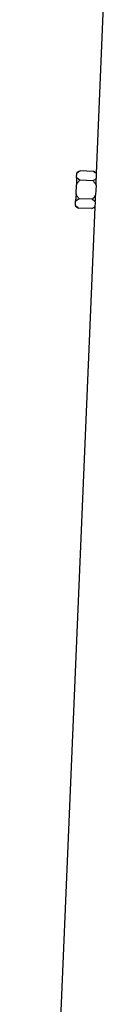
# Model space of a CAD drawing. Header units: millimetres. Extents: x 2377 to 3568, y 1016 to 5019.
# Tile 12 of 15: x 2456 to 2537, y 3017 to 4018. Entities that reach past the tile are written whole.
import ezdxf

# ---------------------------------------------------------------- set-up
doc = ezdxf.new("R2010")
doc.units = ezdxf.units.MM
doc.header["$LTSCALE"] = 2

msp = doc.modelspace()

# ---------------------------------------------------------------- linework, layer by layer
at = {"color": 7, "linetype": 'Continuous', "lineweight": 25}
for p, q in [((2537.4, 4044.7), (2529.8, 3862)), ((2513.4, 3864.4), (2510.1, 3862.6)), ((2526.8, 3863.8), (2513.4, 3864.4)), ((2529.8, 3862), (2526.8, 3863.8)), ((2509.8, 3857.5), (2509.5, 3850.2)), ((2509.8, 3857.5), (2510, 3862.1)), ((2510.1, 3862.6), (2510, 3862.1)), ((2526.5, 3854.3), (2513, 3854.9)), ((2529.8, 3861.6), (2529.8, 3861.8)), ((2509.2, 3840.9), (2509.5, 3850.2)), ((2529.5, 3849.4), (2529.1, 3840)), ((2529.5, 3849.8), (2529.5, 3849.4)), ((2508.6, 3829), (2508.8, 3833.7)), ((2509.2, 3840.9), (2508.8, 3833.7)), ((2525.7, 3835.4), (2512.2, 3835.9)), ((2529.1, 3840), (2529.1, 3839.6)), ((2528.3, 3827.5), (2456.4, 2120.7)), ((2508.6, 3829), (2508.6, 3828.5)), ((2508.6, 3828.5), (2511.8, 3826.4)), ((2525.3, 3825.9), (2511.8, 3826.4)), ((2525.3, 3825.9), (2528.3, 3827.5)), ((2528.3, 3827.7), (2528.3, 3827.9))]:
    msp.add_line(p, q, dxfattribs=at)
for centre, major_axis, start_param, end_param in [((2973.2, 3838.8), (443.3, -28), 3.162023, 3.181866), ((2973.3, 3800.7), (444.9, -28.1), 3.125637, 3.145427)]:
    msp.add_ellipse(centre, major_axis=major_axis, ratio=0.576498, start_param=start_param, end_param=end_param, dxfattribs=at)
for points, knots in [([(2510, 3862.1), (2510.5, 3862.5), (2511, 3862.9), (2512.1, 3863.7), (2512.8, 3864.1), (2513.4, 3864.4)], [0, 0, 0, 0, 0.5, 0.5, 1, 1, 1, 1]), ([(2526.8, 3863.8), (2527.4, 3863.5), (2527.9, 3863.1), (2528.9, 3862.4), (2529.4, 3862), (2529.8, 3861.6)], [0, 0, 0, 0, 0.5, 0.5, 1, 1, 1, 1]), ([(2509.5, 3850.2), (2510, 3851.1), (2510.5, 3851.9), (2511.7, 3853.5), (2512.4, 3854.2), (2513, 3854.9)], [0, 0, 0, 0, 0.5, 0.5, 1, 1, 1, 1]), ([(2513, 3854.9), (2512.4, 3855.3), (2511.8, 3855.7), (2510.7, 3856.6), (2510.2, 3857), (2509.8, 3857.5)], [0, 0, 0, 0, 0.5, 0.5, 1, 1, 1, 1]), ([(2529.7, 3856.5), (2529.3, 3856.1), (2528.8, 3855.7), (2527.7, 3855), (2527.1, 3854.7), (2526.5, 3854.3)], [0, 0, 0, 0, 0.5, 0.5, 1, 1, 1, 1]), ([(2526.5, 3854.3), (2527.1, 3853.6), (2527.6, 3852.8), (2528.7, 3851.2), (2529.1, 3850.3), (2529.5, 3849.4)], [0, 0, 0, 0, 0.5, 0.5, 1, 1, 1, 1]), ([(2529.5, 3849.8), (2529.6, 3850.5), (2529.6, 3851.1), (2529.6, 3852.2), (2529.6, 3852.8), (2529.7, 3853.9), (2529.7, 3854.5), (2529.7, 3855.5), (2529.7, 3856), (2529.7, 3856.5)], [0, 0, 0, 0, 0.25, 0.25, 0.5, 0.5, 0.75, 0.75, 1, 1, 1, 1]), ([(2508.8, 3833.7), (2509.3, 3834.1), (2509.8, 3834.5), (2511, 3835.2), (2511.6, 3835.6), (2512.2, 3835.9)], [0, 0, 0, 0, 0.5, 0.5, 1, 1, 1, 1]), ([(2512.2, 3835.9), (2511.6, 3836.7), (2511.1, 3837.5), (2510, 3839.1), (2509.5, 3840), (2509.2, 3840.9)], [0, 0, 0, 0, 0.5, 0.5, 1, 1, 1, 1]), ([(2529.1, 3840), (2528.7, 3839.2), (2528.1, 3838.4), (2527, 3836.8), (2526.3, 3836.1), (2525.7, 3835.4)], [0, 0, 0, 0, 0.5, 0.5, 1, 1, 1, 1]), ([(2525.7, 3835.4), (2526.2, 3835), (2526.8, 3834.6), (2527.8, 3833.8), (2528.3, 3833.4), (2528.7, 3832.9)], [0, 0, 0, 0, 0.5, 0.5, 1, 1, 1, 1]), ([(2528.7, 3832.9), (2528.7, 3833.4), (2528.8, 3833.9), (2528.8, 3835), (2528.9, 3835.5), (2528.9, 3836.6), (2529, 3837.2), (2529, 3838.4), (2529.1, 3839), (2529.1, 3839.6)], [0, 0, 0, 0, 0.25, 0.25, 0.5, 0.5, 0.75, 0.75, 1, 1, 1, 1]), ([(2511.8, 3826.4), (2511.2, 3826.8), (2510.6, 3827.2), (2509.8, 3827.9), (2509.6, 3828.1), (2509.1, 3828.5), (2508.9, 3828.8), (2508.6, 3829)], [0, 0, 0, 0, 0.5, 0.5, 0.75, 0.75, 1, 1, 1, 1]), ([(2528.3, 3827.9), (2527.9, 3827.5), (2527.4, 3827.2), (2526.4, 3826.5), (2525.8, 3826.2), (2525.3, 3825.9)], [0, 0, 0, 0, 0.5, 0.5, 1, 1, 1, 1])]:
    msp.add_open_spline(points, degree=3, knots=knots, dxfattribs=at)

doc.saveas('drawing.dxf')
